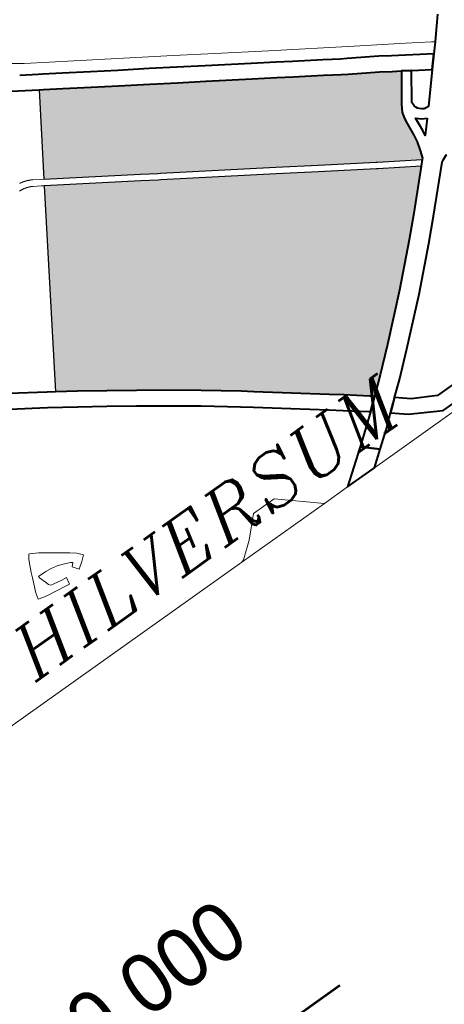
# Model space of a CAD drawing. Header units: metres. Extents: x 148316 to 148653, y 486436 to 486744.
# Tile 96 of 110: x 148564 to 148568, y 486709 to 486718. Entities that reach past the tile are written whole.
import ezdxf
from ezdxf.enums import TextEntityAlignment as Align

# ---------------------------------------------------------------- set-up
doc = ezdxf.new("R2010")
doc.units = ezdxf.units.M
doc.header["$MEASUREMENT"] = 0
for name, color, linetype, lineweight in [('WVB-pen-brm-dik 018', 6, 'Continuous', 13), ('WVB-pen-dik 035', 1, 'Continuous', 40), ('WVB-pen-dik 050', 1, 'Continuous', 53), ('WVB-raster-60%', 253, 'Continuous', 30), ('WVB-tekst-dik 035', 1, 'Continuous', 40)]:
    doc.layers.add(name, color=color, linetype=linetype, lineweight=lineweight)
doc.styles.add('1 200   cursief   0.18', font='ITALICS.shx', dxfattribs={"height": 0.36})
doc.styles.add('Style-WORKING', font='WORKING.shx')

# ---------------------------------------------------------------- blocks, each defined once
blk = doc.blocks.new('INZET')
at = {"layer": 'WVB-raster-60%', "extrusion": (0, 0, -1)}
for points in [[(0.019947, -0.137108), (0.019906, -0.137066), (0.019785, -0.136712), (0.019664, -0.136321), (0.019613, -0.13599), (0.019577, -0.135626), (0.019559, -0.135376), (0.019519, -0.135087), (0.019442, -0.134835), (0.019264, -0.134538), (0.018389, -0.133293), (0.018746, -0.133063), (0.019215, -0.132752), (0.020433, -0.132016), (0.020705, -0.131845), (0.021013, -0.131646), (0.02137, -0.131417), (0.022535, -0.130678), (0.023152, -0.130274), (0.024101, -0.129677), (0.025859, -0.128555), (0.026941, -0.127864), (0.027994, -0.12719), (0.029197, -0.126431), (0.030236, -0.125768), (0.031321, -0.125074), (0.032052, -0.124605), (0.032227, -0.124494), (0.034393, -0.127914), (0.030704, -0.130266), (0.030045, -0.130685), (0.029936, -0.130755), (0.025535, -0.133557), (0.023923, -0.134584), (0.021714, -0.135992), (0.021658, -0.136028)], [(0.027919, -0.144578), (0.027148, -0.143935), (0.026078, -0.143001), (0.024206, -0.141327), (0.022529, -0.139718), (0.021653, -0.138857), (0.020161, -0.137328), (0.021818, -0.136281), (0.021875, -0.136245), (0.024084, -0.134837), (0.025697, -0.13381), (0.030097, -0.131008), (0.030207, -0.130938), (0.030865, -0.130519), (0.034554, -0.128167), (0.039547, -0.136053), (0.038718, -0.136607), (0.037622, -0.137354), (0.036523, -0.138126), (0.035424, -0.138896), (0.034138, -0.139822), (0.032689, -0.140895), (0.032232, -0.14125), (0.030887, -0.142279), (0.029528, -0.143322), (0.029005, -0.143721), (0.028082, -0.144447)]]:
    blk.add_hatch(color=256, dxfattribs=at).paths.add_polyline_path(points)
at = {"layer": 'WVB-pen-brm-dik 018'}
for p, q in [((-0.032082, -0.12313), (-0.032798, -0.122624)), ((-0.032798, -0.122624), (-0.032082, -0.12313)), ((-0.031128, -0.123739), (-0.032082, -0.12313)), ((-0.032082, -0.12313), (-0.031128, -0.123739)), ((-0.032559, -0.123455), (-0.031853, -0.123903)), ((-0.026384, -0.126746), (-0.031128, -0.123739)), ((-0.031128, -0.123739), (-0.026384, -0.126746)), ((-0.032227, -0.124494), (-0.033026, -0.123988)), ((-0.031853, -0.123903), (-0.031676, -0.124015)), ((-0.031676, -0.124015), (-0.030944, -0.124484)), ((-0.034393, -0.127914), (-0.032227, -0.124494)), ((-0.030944, -0.124484), (-0.029859, -0.125178)), ((-0.029859, -0.125178), (-0.028822, -0.12584)), ((-0.028822, -0.12584), (-0.027618, -0.126599)), ((-0.027618, -0.126599), (-0.026564, -0.127275)), ((-0.024801, -0.127757), (-0.026384, -0.126746)), ((-0.026384, -0.126746), (-0.024801, -0.127757)), ((-0.026564, -0.127275), (-0.025483, -0.127965)), ((-0.035594, -0.127714), (-0.035589, -0.127714)), ((-0.035589, -0.127714), (-0.035594, -0.127714)), ((-0.035589, -0.127714), (-0.035584, -0.127714)), ((-0.035584, -0.127714), (-0.035589, -0.127714)), ((-0.035584, -0.127714), (-0.03558, -0.127714)), ((-0.03558, -0.127714), (-0.035584, -0.127714)), ((-0.03558, -0.127714), (-0.035576, -0.127715)), ((-0.035576, -0.127715), (-0.03558, -0.127714)), ((-0.035576, -0.127715), (-0.03557, -0.127715)), ((-0.03557, -0.127715), (-0.035576, -0.127715)), ((-0.03557, -0.127715), (-0.035564, -0.127715)), ((-0.035564, -0.127715), (-0.03557, -0.127715)), ((-0.035564, -0.127715), (-0.035561, -0.127716)), ((-0.035561, -0.127716), (-0.035564, -0.127715)), ((-0.035561, -0.127716), (-0.035555, -0.127716)), ((-0.035555, -0.127716), (-0.035561, -0.127716)), ((-0.035555, -0.127716), (-0.03555, -0.127716)), ((-0.03555, -0.127716), (-0.035555, -0.127716)), ((-0.03555, -0.127716), (-0.035546, -0.127717)), ((-0.035546, -0.127717), (-0.03555, -0.127716)), ((-0.035546, -0.127717), (-0.035541, -0.127717)), ((-0.035541, -0.127717), (-0.035546, -0.127717)), ((-0.035541, -0.127717), (-0.035536, -0.127718)), ((-0.035536, -0.127718), (-0.035541, -0.127717)), ((-0.035536, -0.127718), (-0.035532, -0.127718)), ((-0.035532, -0.127718), (-0.035536, -0.127718)), ((-0.035532, -0.127718), (-0.035527, -0.127718)), ((-0.035527, -0.127718), (-0.035532, -0.127718)), ((-0.035527, -0.127718), (-0.035522, -0.127719)), ((-0.035522, -0.127719), (-0.035527, -0.127718)), ((-0.035522, -0.127719), (-0.035517, -0.127719)), ((-0.035517, -0.127719), (-0.035522, -0.127719)), ((-0.035517, -0.127719), (-0.035512, -0.12772)), ((-0.035512, -0.12772), (-0.035517, -0.127719)), ((-0.035512, -0.12772), (-0.035507, -0.127721)), ((-0.035507, -0.127721), (-0.035512, -0.12772)), ((-0.035507, -0.127721), (-0.035503, -0.127721)), ((-0.035503, -0.127721), (-0.035507, -0.127721)), ((-0.035503, -0.127721), (-0.035497, -0.127722)), ((-0.035497, -0.127722), (-0.035503, -0.127721)), ((-0.035497, -0.127722), (-0.035493, -0.127722)), ((-0.035493, -0.127722), (-0.035497, -0.127722)), ((-0.035493, -0.127722), (-0.035488, -0.127723)), ((-0.035488, -0.127723), (-0.035493, -0.127722)), ((-0.035488, -0.127723), (-0.035484, -0.127723)), ((-0.035484, -0.127723), (-0.035488, -0.127723)), ((-0.035484, -0.127723), (-0.035478, -0.127724)), ((-0.035478, -0.127724), (-0.035484, -0.127723)), ((-0.035478, -0.127724), (-0.035474, -0.127725)), ((-0.035474, -0.127725), (-0.035478, -0.127724)), ((-0.035474, -0.127725), (-0.035469, -0.127725)), ((-0.035469, -0.127725), (-0.035474, -0.127725)), ((-0.035469, -0.127725), (-0.035464, -0.127726)), ((-0.035464, -0.127726), (-0.035469, -0.127725)), ((-0.035464, -0.127726), (-0.03546, -0.127727)), ((-0.03546, -0.127727), (-0.035464, -0.127726)), ((-0.03546, -0.127727), (-0.035455, -0.127727)), ((-0.035455, -0.127727), (-0.03546, -0.127727)), ((-0.035455, -0.127727), (-0.035451, -0.127728)), ((-0.035451, -0.127728), (-0.035455, -0.127727)), ((-0.035451, -0.127728), (-0.035446, -0.127729)), ((-0.035446, -0.127729), (-0.035451, -0.127728)), ((-0.035446, -0.127729), (-0.035441, -0.12773)), ((-0.035441, -0.12773), (-0.035446, -0.127729)), ((-0.035441, -0.12773), (-0.035436, -0.127731)), ((-0.035436, -0.127731), (-0.035441, -0.12773)), ((-0.035436, -0.127731), (-0.03543, -0.127731)), ((-0.03543, -0.127731), (-0.035436, -0.127731)), ((-0.03543, -0.127731), (-0.035426, -0.127732)), ((-0.035426, -0.127732), (-0.03543, -0.127731)), ((-0.035426, -0.127732), (-0.035421, -0.127733)), ((-0.035421, -0.127733), (-0.035426, -0.127732)), ((-0.035421, -0.127733), (-0.035416, -0.127734)), ((-0.035416, -0.127734), (-0.035421, -0.127733)), ((-0.035416, -0.127734), (-0.035411, -0.127735)), ((-0.035411, -0.127735), (-0.035416, -0.127734)), ((-0.035411, -0.127735), (-0.035408, -0.127735)), ((-0.035408, -0.127735), (-0.035411, -0.127735)), ((-0.035408, -0.127735), (-0.035402, -0.127737)), ((-0.035402, -0.127737), (-0.035408, -0.127735)), ((-0.035402, -0.127737), (-0.035398, -0.127737)), ((-0.035398, -0.127737), (-0.035402, -0.127737)), ((-0.035398, -0.127737), (-0.035393, -0.127738)), ((-0.035393, -0.127738), (-0.035398, -0.127737)), ((-0.035393, -0.127738), (-0.035388, -0.127739)), ((-0.035388, -0.127739), (-0.035393, -0.127738)), ((-0.035387, -0.127434), (-0.035392, -0.127434)), ((-0.035392, -0.127434), (-0.035387, -0.127434)), ((-0.035388, -0.127739), (-0.035378, -0.127741)), ((-0.035378, -0.127741), (-0.035388, -0.127739)), ((-0.03538, -0.127436), (-0.035387, -0.127434)), ((-0.035387, -0.127434), (-0.03538, -0.127436)), ((-0.035375, -0.127437), (-0.03538, -0.127436)), ((-0.03538, -0.127436), (-0.035375, -0.127437)), ((-0.035378, -0.127741), (-0.035374, -0.127742)), ((-0.035374, -0.127742), (-0.035378, -0.127741)), ((-0.035368, -0.127438), (-0.035375, -0.127437)), ((-0.035375, -0.127437), (-0.035368, -0.127438)), ((-0.035374, -0.127742), (-0.03537, -0.127743)), ((-0.03537, -0.127743), (-0.035374, -0.127742)), ((-0.03537, -0.127743), (-0.035325, -0.127754)), ((-0.035325, -0.127754), (-0.03537, -0.127743)), ((-0.035363, -0.127439), (-0.035368, -0.127438)), ((-0.035368, -0.127438), (-0.035363, -0.127439)), ((-0.035357, -0.12744), (-0.035363, -0.127439)), ((-0.035363, -0.127439), (-0.035357, -0.12744)), ((-0.035351, -0.127441), (-0.035357, -0.12744)), ((-0.035357, -0.12744), (-0.035351, -0.127441)), ((-0.035345, -0.127442), (-0.035351, -0.127441)), ((-0.035351, -0.127441), (-0.035345, -0.127442)), ((-0.03534, -0.127443), (-0.035345, -0.127442)), ((-0.035345, -0.127442), (-0.03534, -0.127443)), ((-0.035334, -0.127444), (-0.03534, -0.127443)), ((-0.03534, -0.127443), (-0.035334, -0.127444)), ((-0.035328, -0.127445), (-0.035334, -0.127444)), ((-0.035334, -0.127444), (-0.035328, -0.127445)), ((-0.035317, -0.127448), (-0.035328, -0.127445)), ((-0.035328, -0.127445), (-0.035317, -0.127448)), ((-0.035325, -0.127754), (-0.035306, -0.127759)), ((-0.035306, -0.127759), (-0.035325, -0.127754)), ((-0.035311, -0.127449), (-0.035317, -0.127448)), ((-0.035317, -0.127448), (-0.035311, -0.127449)), ((-0.035303, -0.127451), (-0.035311, -0.127449)), ((-0.035311, -0.127449), (-0.035303, -0.127451)), ((-0.035306, -0.127759), (-0.035301, -0.12776)), ((-0.035301, -0.12776), (-0.035306, -0.127759)), ((-0.03525, -0.127463), (-0.035303, -0.127451)), ((-0.035303, -0.127451), (-0.03525, -0.127463)), ((-0.035301, -0.12776), (-0.035297, -0.127761)), ((-0.035297, -0.127761), (-0.035301, -0.12776)), ((-0.035297, -0.127761), (-0.035293, -0.127762)), ((-0.035293, -0.127762), (-0.035297, -0.127761)), ((-0.035293, -0.127762), (-0.035288, -0.127764)), ((-0.035288, -0.127764), (-0.035293, -0.127762)), ((-0.035288, -0.127764), (-0.035283, -0.127765)), ((-0.035283, -0.127765), (-0.035288, -0.127764)), ((-0.035283, -0.127765), (-0.035278, -0.127767)), ((-0.035278, -0.127767), (-0.035283, -0.127765)), ((-0.035278, -0.127767), (-0.035274, -0.127768)), ((-0.035274, -0.127768), (-0.035278, -0.127767)), ((-0.035274, -0.127768), (-0.035269, -0.12777)), ((-0.035269, -0.12777), (-0.035274, -0.127768)), ((-0.035269, -0.12777), (-0.035264, -0.127771)), ((-0.035264, -0.127771), (-0.035269, -0.12777)), ((-0.035264, -0.127771), (-0.035259, -0.127773)), ((-0.035259, -0.127773), (-0.035264, -0.127771)), ((-0.035259, -0.127773), (-0.035255, -0.127774)), ((-0.035255, -0.127774), (-0.035259, -0.127773)), ((-0.035255, -0.127774), (-0.03525, -0.127775)), ((-0.03525, -0.127775), (-0.035255, -0.127774)), ((-0.035233, -0.127468), (-0.03525, -0.127463)), ((-0.03525, -0.127463), (-0.035233, -0.127468)), ((-0.03525, -0.127775), (-0.035244, -0.127777)), ((-0.035244, -0.127777), (-0.03525, -0.127775)), ((-0.035244, -0.127777), (-0.03524, -0.127779)), ((-0.03524, -0.127779), (-0.035244, -0.127777)), ((-0.03524, -0.127779), (-0.035235, -0.12778)), ((-0.035235, -0.12778), (-0.03524, -0.127779)), ((-0.035235, -0.12778), (-0.035229, -0.127782)), ((-0.035229, -0.127782), (-0.035235, -0.12778)), ((-0.035228, -0.127469), (-0.035233, -0.127468)), ((-0.035233, -0.127468), (-0.035228, -0.127469)), ((-0.035229, -0.127782), (-0.035226, -0.127783)), ((-0.035226, -0.127783), (-0.035229, -0.127782)), ((-0.035222, -0.127471), (-0.035228, -0.127469)), ((-0.035228, -0.127469), (-0.035222, -0.127471)), ((-0.035226, -0.127783), (-0.035221, -0.127785)), ((-0.035221, -0.127785), (-0.035226, -0.127783)), ((-0.035217, -0.127472), (-0.035222, -0.127471)), ((-0.035222, -0.127471), (-0.035217, -0.127472)), ((-0.035211, -0.127474), (-0.035217, -0.127472)), ((-0.035217, -0.127472), (-0.035211, -0.127474)), ((-0.035205, -0.127476), (-0.035211, -0.127474)), ((-0.035211, -0.127474), (-0.035205, -0.127476)), ((-0.0352, -0.127477), (-0.035205, -0.127476)), ((-0.035205, -0.127476), (-0.0352, -0.127477)), ((-0.035193, -0.127479), (-0.0352, -0.127477)), ((-0.0352, -0.127477), (-0.035193, -0.127479)), ((-0.035188, -0.127481), (-0.035193, -0.127479)), ((-0.035193, -0.127479), (-0.035188, -0.127481)), ((-0.035181, -0.127483), (-0.035188, -0.127481)), ((-0.035188, -0.127481), (-0.035181, -0.127483)), ((-0.035176, -0.127484), (-0.035181, -0.127483)), ((-0.035181, -0.127483), (-0.035176, -0.127484)), ((-0.03517, -0.127486), (-0.035176, -0.127484)), ((-0.035176, -0.127484), (-0.03517, -0.127486)), ((-0.035164, -0.127488), (-0.03517, -0.127486)), ((-0.03517, -0.127486), (-0.035164, -0.127488)), ((-0.035159, -0.12749), (-0.035164, -0.127488)), ((-0.035164, -0.127488), (-0.035159, -0.12749)), ((-0.035153, -0.127492), (-0.035159, -0.12749)), ((-0.035159, -0.12749), (-0.035153, -0.127492)), ((-0.035146, -0.127494), (-0.035153, -0.127492)), ((-0.035153, -0.127492), (-0.035146, -0.127494)), ((-0.035141, -0.127496), (-0.035146, -0.127494)), ((-0.035146, -0.127494), (-0.035141, -0.127496)), ((-0.035134, -0.127498), (-0.035141, -0.127496)), ((-0.035141, -0.127496), (-0.035134, -0.127498)), ((-0.035128, -0.1275), (-0.035134, -0.127498)), ((-0.035134, -0.127498), (-0.035128, -0.1275)), ((-0.035122, -0.127502), (-0.035128, -0.1275)), ((-0.035128, -0.1275), (-0.035122, -0.127502)), ((-0.035117, -0.127503), (-0.035122, -0.127502)), ((-0.035122, -0.127502), (-0.035117, -0.127503)), ((-0.035112, -0.127505), (-0.035117, -0.127503)), ((-0.035117, -0.127503), (-0.035112, -0.127505)), ((-0.035106, -0.127507), (-0.035112, -0.127505)), ((-0.035112, -0.127505), (-0.035106, -0.127507)), ((-0.0351, -0.12751), (-0.035106, -0.127507)), ((-0.035106, -0.127507), (-0.0351, -0.12751)), ((-0.035095, -0.127512), (-0.0351, -0.12751)), ((-0.0351, -0.12751), (-0.035095, -0.127512)), ((-0.035088, -0.127514), (-0.035095, -0.127512)), ((-0.035095, -0.127512), (-0.035088, -0.127514)), ((-0.035082, -0.127516), (-0.035088, -0.127514)), ((-0.035088, -0.127514), (-0.035082, -0.127516)), ((-0.035077, -0.127518), (-0.035082, -0.127516)), ((-0.035082, -0.127516), (-0.035077, -0.127518)), ((-0.035071, -0.12752), (-0.035077, -0.127518)), ((-0.035077, -0.127518), (-0.035071, -0.12752)), ((-0.035065, -0.127523), (-0.035071, -0.12752)), ((-0.035071, -0.12752), (-0.035065, -0.127523)), ((-0.035059, -0.127525), (-0.035065, -0.127523)), ((-0.035065, -0.127523), (-0.035059, -0.127525)), ((-0.035054, -0.127527), (-0.035059, -0.127525)), ((-0.035059, -0.127525), (-0.035054, -0.127527)), ((-0.035048, -0.127529), (-0.035054, -0.127527)), ((-0.035054, -0.127527), (-0.035048, -0.127529)), ((-0.035041, -0.127532), (-0.035048, -0.127529)), ((-0.035048, -0.127529), (-0.035041, -0.127532)), ((-0.035036, -0.127534), (-0.035041, -0.127532)), ((-0.035041, -0.127532), (-0.035036, -0.127534)), ((-0.035031, -0.127536), (-0.035036, -0.127534)), ((-0.035036, -0.127534), (-0.035031, -0.127536)), ((-0.035023, -0.127539), (-0.035031, -0.127536)), ((-0.035031, -0.127536), (-0.035023, -0.127539)), ((-0.035016, -0.127542), (-0.035023, -0.127539)), ((-0.035023, -0.127539), (-0.035016, -0.127542)), ((-0.035008, -0.127546), (-0.035016, -0.127542)), ((-0.035016, -0.127542), (-0.035008, -0.127546)), ((-0.035001, -0.127549), (-0.035008, -0.127546)), ((-0.035008, -0.127546), (-0.035001, -0.127549)), ((-0.034995, -0.127552), (-0.035001, -0.127549)), ((-0.035001, -0.127549), (-0.034995, -0.127552)), ((-0.03499, -0.127554), (-0.034995, -0.127552)), ((-0.034995, -0.127552), (-0.03499, -0.127554)), ((-0.034983, -0.127557), (-0.03499, -0.127554)), ((-0.03499, -0.127554), (-0.034983, -0.127557)), ((-0.034978, -0.127559), (-0.034983, -0.127557)), ((-0.034983, -0.127557), (-0.034978, -0.127559)), ((-0.034972, -0.127562), (-0.034978, -0.127559)), ((-0.034978, -0.127559), (-0.034972, -0.127562)), ((-0.034966, -0.127565), (-0.034972, -0.127562)), ((-0.034972, -0.127562), (-0.034966, -0.127565)), ((-0.03496, -0.127568), (-0.034966, -0.127565)), ((-0.034966, -0.127565), (-0.03496, -0.127568)), ((-0.034954, -0.12757), (-0.03496, -0.127568)), ((-0.03496, -0.127568), (-0.034954, -0.12757)), ((-0.034948, -0.127573), (-0.034954, -0.12757)), ((-0.034954, -0.12757), (-0.034948, -0.127573)), ((-0.034943, -0.127576), (-0.034948, -0.127573)), ((-0.034948, -0.127573), (-0.034943, -0.127576)), ((-0.034937, -0.127579), (-0.034943, -0.127576)), ((-0.034943, -0.127576), (-0.034937, -0.127579)), ((-0.034931, -0.127581), (-0.034937, -0.127579)), ((-0.034937, -0.127579), (-0.034931, -0.127581)), ((-0.034923, -0.127586), (-0.034931, -0.127581)), ((-0.034931, -0.127581), (-0.034923, -0.127586)), ((-0.034919, -0.127588), (-0.034923, -0.127586)), ((-0.034923, -0.127586), (-0.034919, -0.127588)), ((-0.034912, -0.127591), (-0.034919, -0.127588)), ((-0.034919, -0.127588), (-0.034912, -0.127591)), ((-0.034907, -0.127594), (-0.034912, -0.127591)), ((-0.034912, -0.127591), (-0.034907, -0.127594)), ((-0.034901, -0.127597), (-0.034907, -0.127594)), ((-0.034907, -0.127594), (-0.034901, -0.127597)), ((-0.034896, -0.1276), (-0.034901, -0.127597)), ((-0.034901, -0.127597), (-0.034896, -0.1276)), ((-0.034889, -0.127603), (-0.034896, -0.1276)), ((-0.034896, -0.1276), (-0.034889, -0.127603)), ((-0.034884, -0.127606), (-0.034889, -0.127603)), ((-0.034889, -0.127603), (-0.034884, -0.127606)), ((-0.034876, -0.12761), (-0.034884, -0.127606)), ((-0.034884, -0.127606), (-0.034876, -0.12761)), ((-0.034871, -0.127613), (-0.034876, -0.12761)), ((-0.034876, -0.12761), (-0.034871, -0.127613)), ((-0.034866, -0.127616), (-0.034871, -0.127613)), ((-0.034871, -0.127613), (-0.034866, -0.127616)), ((-0.03486, -0.127619), (-0.034866, -0.127616)), ((-0.034866, -0.127616), (-0.03486, -0.127619)), ((-0.034854, -0.127622), (-0.03486, -0.127619)), ((-0.03486, -0.127619), (-0.034854, -0.127622)), ((-0.034848, -0.127626), (-0.034854, -0.127622)), ((-0.034854, -0.127622), (-0.034848, -0.127626)), ((-0.034841, -0.127629), (-0.034848, -0.127626)), ((-0.034848, -0.127626), (-0.034841, -0.127629)), ((-0.034837, -0.127632), (-0.034841, -0.127629)), ((-0.034841, -0.127629), (-0.034837, -0.127632)), ((-0.034831, -0.127635), (-0.034837, -0.127632)), ((-0.034837, -0.127632), (-0.034831, -0.127635)), ((-0.034825, -0.127639), (-0.034831, -0.127635)), ((-0.034831, -0.127635), (-0.034825, -0.127639)), ((-0.034816, -0.127644), (-0.034825, -0.127639)), ((-0.034825, -0.127639), (-0.034816, -0.127644)), ((-0.034511, -0.127838), (-0.034816, -0.127644)), ((-0.034816, -0.127644), (-0.034511, -0.127838)), ((-0.022755, -0.129064), (-0.024801, -0.127757)), ((-0.024801, -0.127757), (-0.022755, -0.129064)), ((-0.039547, -0.136053), (-0.034554, -0.128167)), ((-0.035221, -0.127785), (-0.035216, -0.127787)), ((-0.035216, -0.127787), (-0.035221, -0.127785)), ((-0.035216, -0.127787), (-0.035212, -0.127788)), ((-0.035212, -0.127788), (-0.035216, -0.127787)), ((-0.035212, -0.127788), (-0.035207, -0.12779)), ((-0.035207, -0.12779), (-0.035212, -0.127788)), ((-0.035207, -0.12779), (-0.035202, -0.127792)), ((-0.035202, -0.127792), (-0.035207, -0.12779)), ((-0.035202, -0.127792), (-0.035197, -0.127794)), ((-0.035197, -0.127794), (-0.035202, -0.127792)), ((-0.035197, -0.127794), (-0.035192, -0.127795)), ((-0.035192, -0.127795), (-0.035197, -0.127794)), ((-0.035192, -0.127795), (-0.035188, -0.127797)), ((-0.035188, -0.127797), (-0.035192, -0.127795)), ((-0.035188, -0.127797), (-0.035183, -0.127799)), ((-0.035183, -0.127799), (-0.035188, -0.127797)), ((-0.035183, -0.127799), (-0.035178, -0.127801)), ((-0.035178, -0.127801), (-0.035183, -0.127799)), ((-0.035178, -0.127801), (-0.035173, -0.127802)), ((-0.035173, -0.127802), (-0.035178, -0.127801)), ((-0.035173, -0.127802), (-0.035169, -0.127804)), ((-0.035169, -0.127804), (-0.035173, -0.127802)), ((-0.035169, -0.127804), (-0.035164, -0.127806)), ((-0.035164, -0.127806), (-0.035169, -0.127804)), ((-0.035164, -0.127806), (-0.035159, -0.127808)), ((-0.035159, -0.127808), (-0.035164, -0.127806)), ((-0.035159, -0.127808), (-0.035154, -0.12781)), ((-0.035154, -0.12781), (-0.035159, -0.127808)), ((-0.035154, -0.12781), (-0.03515, -0.127812)), ((-0.03515, -0.127812), (-0.035154, -0.12781)), ((-0.03515, -0.127812), (-0.035145, -0.127814)), ((-0.035145, -0.127814), (-0.03515, -0.127812)), ((-0.035145, -0.127814), (-0.035139, -0.127816)), ((-0.035139, -0.127816), (-0.035145, -0.127814)), ((-0.035139, -0.127816), (-0.035134, -0.127818)), ((-0.035134, -0.127818), (-0.035139, -0.127816)), ((-0.035134, -0.127818), (-0.035127, -0.127821)), ((-0.035127, -0.127821), (-0.035134, -0.127818)), ((-0.035127, -0.127821), (-0.035122, -0.127824)), ((-0.035122, -0.127824), (-0.035127, -0.127821)), ((-0.035122, -0.127824), (-0.035116, -0.127826)), ((-0.035116, -0.127826), (-0.035122, -0.127824)), ((-0.035116, -0.127826), (-0.035111, -0.127828)), ((-0.035111, -0.127828), (-0.035116, -0.127826)), ((-0.035111, -0.127828), (-0.035106, -0.127831)), ((-0.035106, -0.127831), (-0.035111, -0.127828)), ((-0.035106, -0.127831), (-0.035102, -0.127832)), ((-0.035102, -0.127832), (-0.035106, -0.127831)), ((-0.035102, -0.127832), (-0.035097, -0.127835)), ((-0.035097, -0.127835), (-0.035102, -0.127832)), ((-0.035097, -0.127835), (-0.035092, -0.127837)), ((-0.035092, -0.127837), (-0.035097, -0.127835)), ((-0.035092, -0.127837), (-0.035087, -0.127839)), ((-0.035087, -0.127839), (-0.035092, -0.127837)), ((-0.035087, -0.127839), (-0.035083, -0.127841)), ((-0.035083, -0.127841), (-0.035087, -0.127839)), ((-0.035083, -0.127841), (-0.035078, -0.127844)), ((-0.035078, -0.127844), (-0.035083, -0.127841)), ((-0.035078, -0.127844), (-0.035074, -0.127846)), ((-0.035074, -0.127846), (-0.035078, -0.127844)), ((-0.035074, -0.127846), (-0.035069, -0.127848)), ((-0.035069, -0.127848), (-0.035074, -0.127846)), ((-0.035069, -0.127848), (-0.035064, -0.12785)), ((-0.035064, -0.12785), (-0.035069, -0.127848)), ((-0.035064, -0.12785), (-0.035058, -0.127854)), ((-0.035058, -0.127854), (-0.035064, -0.12785)), ((-0.035058, -0.127854), (-0.035055, -0.127855)), ((-0.035055, -0.127855), (-0.035058, -0.127854)), ((-0.035055, -0.127855), (-0.035048, -0.127858)), ((-0.035048, -0.127858), (-0.035055, -0.127855)), ((-0.035048, -0.127858), (-0.035045, -0.12786)), ((-0.035045, -0.12786), (-0.035048, -0.127858)), ((-0.035045, -0.12786), (-0.03504, -0.127863)), ((-0.03504, -0.127863), (-0.035045, -0.12786)), ((-0.03504, -0.127863), (-0.035034, -0.127866)), ((-0.035034, -0.127866), (-0.03504, -0.127863)), ((-0.035034, -0.127866), (-0.03503, -0.127868)), ((-0.03503, -0.127868), (-0.035034, -0.127866)), ((-0.03503, -0.127868), (-0.035025, -0.12787)), ((-0.035025, -0.12787), (-0.03503, -0.127868)), ((-0.035025, -0.12787), (-0.035019, -0.127874)), ((-0.035019, -0.127874), (-0.035025, -0.12787)), ((-0.035019, -0.127874), (-0.035016, -0.127876)), ((-0.035016, -0.127876), (-0.035019, -0.127874)), ((-0.035016, -0.127876), (-0.035011, -0.127878)), ((-0.035011, -0.127878), (-0.035016, -0.127876)), ((-0.035011, -0.127878), (-0.035006, -0.127881)), ((-0.035006, -0.127881), (-0.035011, -0.127878)), ((-0.035006, -0.127881), (-0.035001, -0.127884)), ((-0.035001, -0.127884), (-0.035006, -0.127881)), ((-0.035001, -0.127884), (-0.034996, -0.127886)), ((-0.034996, -0.127886), (-0.035001, -0.127884)), ((-0.034996, -0.127886), (-0.034991, -0.127889)), ((-0.034991, -0.127889), (-0.034996, -0.127886)), ((-0.034991, -0.127889), (-0.034987, -0.127892)), ((-0.034987, -0.127892), (-0.034991, -0.127889)), ((-0.034987, -0.127892), (-0.034982, -0.127895)), ((-0.034982, -0.127895), (-0.034987, -0.127892)), ((-0.034982, -0.127895), (-0.034978, -0.127897)), ((-0.034978, -0.127897), (-0.034982, -0.127895)), ((-0.034978, -0.127897), (-0.034971, -0.127901)), ((-0.034971, -0.127901), (-0.034978, -0.127897)), ((-0.034971, -0.127901), (-0.034673, -0.128091)), ((-0.034673, -0.128091), (-0.034971, -0.127901)), ((-0.034673, -0.128091), (-0.034554, -0.128167)), ((-0.034554, -0.128167), (-0.034673, -0.128091)), ((-0.034554, -0.128167), (-0.030865, -0.130519)), ((-0.034393, -0.127914), (-0.034511, -0.127838)), ((-0.034511, -0.127838), (-0.034393, -0.127914)), ((-0.030704, -0.130266), (-0.034393, -0.127914)), ((-0.025483, -0.127965), (-0.023726, -0.129085)), ((-0.023726, -0.129085), (-0.022774, -0.129685)), ((-0.019482, -0.131139), (-0.022755, -0.129064)), ((-0.022755, -0.129064), (-0.019482, -0.131139)), ((-0.022774, -0.129685), (-0.022155, -0.13009)), ((-0.030045, -0.130685), (-0.030704, -0.130266)), ((-0.022155, -0.13009), (-0.020994, -0.130827)), ((-0.030865, -0.130519), (-0.030207, -0.130938)), ((-0.029936, -0.130755), (-0.030045, -0.130685)), ((-0.025535, -0.133557), (-0.029936, -0.130755)), ((-0.020994, -0.130827), (-0.020635, -0.131057)), ((-0.030207, -0.130938), (-0.030097, -0.131008)), ((-0.030097, -0.131008), (-0.025697, -0.13381)), ((-0.020635, -0.131057), (-0.020329, -0.131255)), ((-0.020329, -0.131255), (-0.020065, -0.13142)), ((-0.017515, -0.132381), (-0.019482, -0.131139)), ((-0.019482, -0.131139), (-0.017515, -0.132381)), ((-0.020065, -0.13142), (-0.01884, -0.132161)), ((-0.01884, -0.132161), (-0.018364, -0.132477)), ((-0.015807, -0.132426), (-0.015574, -0.132148)), ((-0.018364, -0.132477), (-0.016747, -0.133515)), ((-0.016523, -0.133012), (-0.017515, -0.132381)), ((-0.017515, -0.132381), (-0.016523, -0.133012)), ((-0.016382, -0.133102), (-0.016019, -0.132677)), ((-0.016019, -0.132677), (-0.015807, -0.132426)), ((-0.016747, -0.133515), (-0.016382, -0.133102)), ((-0.016382, -0.133102), (-0.016523, -0.133012)), ((-0.016523, -0.133012), (-0.016382, -0.133102)), ((-0.023923, -0.134584), (-0.025535, -0.133557)), ((-0.018007, -0.133539), (-0.018828, -0.134734)), ((-0.017217, -0.134047), (-0.018007, -0.133539)), ((-0.025697, -0.13381), (-0.024084, -0.134837)), ((-0.018327, -0.135314), (-0.017218, -0.13405)), ((-0.017218, -0.13405), (-0.017217, -0.134047)), ((-0.041305, -0.134893), (-0.039858, -0.135846)), ((-0.024084, -0.134837), (-0.021875, -0.136245)), ((-0.021714, -0.135992), (-0.023923, -0.134584)), ((-0.018828, -0.134734), (-0.018828, -0.134914)), ((-0.018828, -0.134914), (-0.01881, -0.135005)), ((-0.01881, -0.135005), (-0.018777, -0.135082)), ((-0.018777, -0.135082), (-0.018725, -0.135145)), ((-0.018725, -0.135145), (-0.01863, -0.135233)), ((-0.01863, -0.135233), (-0.018544, -0.135279)), ((-0.018544, -0.135279), (-0.018443, -0.135304)), ((-0.018443, -0.135304), (-0.018327, -0.135314)), ((-0.040244, -0.136429), (-0.041687, -0.135479)), ((-0.019205, -0.136297), (-0.018682, -0.135716)), ((-0.019129, -0.135664), (-0.019166, -0.136046)), ((-0.019109, -0.135402), (-0.019129, -0.135664)), ((-0.018894, -0.135602), (-0.019109, -0.135402)), ((-0.018682, -0.135716), (-0.018894, -0.135602)), ((-0.039858, -0.135846), (-0.039547, -0.136053)), ((-0.021658, -0.136028), (-0.021714, -0.135992)), ((-0.019947, -0.137108), (-0.021658, -0.136028)), ((-0.019166, -0.136046), (-0.019205, -0.136297)), ((-0.039109, -0.137187), (-0.040244, -0.136429)), ((-0.021875, -0.136245), (-0.021818, -0.136281)), ((-0.021818, -0.136281), (-0.020161, -0.137328)), ((-0.020161, -0.137328), (-0.019947, -0.137108)), ((-0.03802, -0.13793), (-0.039109, -0.137187)), ((-0.018924, -0.137554), (-0.019159, -0.137658)), ((-0.036925, -0.138699), (-0.03802, -0.13793)), ((-0.019286, -0.137719), (-0.021015, -0.139492)), ((-0.019159, -0.137658), (-0.019286, -0.137719)), ((-0.035829, -0.139466), (-0.036925, -0.138699)), ((-0.034551, -0.140388), (-0.035829, -0.139466)), ((-0.021015, -0.139492), (-0.021902, -0.140364)), ((-0.033112, -0.141452), (-0.034551, -0.140388)), ((-0.021902, -0.140364), (-0.023594, -0.141988)), ((-0.045033, -0.141762), (-0.044922, -0.141532)), ((-0.044922, -0.141532), (-0.045033, -0.141762)), ((-0.044922, -0.141532), (-0.044781, -0.141329)), ((-0.044781, -0.141329), (-0.044922, -0.141532)), ((-0.044781, -0.141329), (-0.044736, -0.141337)), ((-0.044736, -0.141337), (-0.044781, -0.141329)), ((-0.044736, -0.141337), (-0.044383, -0.141542)), ((-0.044383, -0.141542), (-0.044736, -0.141337)), ((-0.044383, -0.141542), (-0.043724, -0.142002)), ((-0.043724, -0.142002), (-0.044383, -0.141542)), ((-0.032659, -0.141804), (-0.033112, -0.141452)), ((-0.045172, -0.142067), (-0.045033, -0.141762)), ((-0.045033, -0.141762), (-0.045172, -0.142067)), ((-0.043724, -0.142002), (-0.043233, -0.142357)), ((-0.043233, -0.142357), (-0.043724, -0.142002)), ((-0.031313, -0.142834), (-0.032659, -0.141804)), ((-0.023594, -0.141988), (-0.025482, -0.143675)), ((-0.045432, -0.142683), (-0.045265, -0.142298)), ((-0.045265, -0.142298), (-0.045432, -0.142683)), ((-0.045265, -0.142298), (-0.045172, -0.142067)), ((-0.045172, -0.142067), (-0.045265, -0.142298)), ((-0.044611, -0.142414), (-0.045004, -0.142406)), ((-0.045004, -0.142406), (-0.045004, -0.14249)), ((-0.045004, -0.14249), (-0.045004, -0.142406)), ((-0.045004, -0.142406), (-0.044611, -0.142414)), ((-0.044324, -0.142446), (-0.044611, -0.142414)), ((-0.044611, -0.142414), (-0.044324, -0.142446)), ((-0.044037, -0.14251), (-0.044324, -0.142446)), ((-0.044324, -0.142446), (-0.044037, -0.14251)), ((-0.043233, -0.142357), (-0.042985, -0.142561)), ((-0.042985, -0.142561), (-0.043233, -0.142357)), ((-0.045582, -0.143104), (-0.045522, -0.142899)), ((-0.045522, -0.142899), (-0.045582, -0.143104)), ((-0.045522, -0.142899), (-0.045432, -0.142683)), ((-0.045432, -0.142683), (-0.045522, -0.142899)), ((-0.045004, -0.14249), (-0.044899, -0.142803)), ((-0.044899, -0.142803), (-0.045004, -0.14249)), ((-0.044899, -0.142803), (-0.044847, -0.142977)), ((-0.044847, -0.142977), (-0.044899, -0.142803)), ((-0.043777, -0.142598), (-0.044037, -0.14251)), ((-0.044037, -0.14251), (-0.043777, -0.142598)), ((-0.043463, -0.142732), (-0.043777, -0.142598)), ((-0.043777, -0.142598), (-0.043463, -0.142732)), ((-0.043513, -0.142935), (-0.043377, -0.142791)), ((-0.043377, -0.142791), (-0.043513, -0.142935)), ((-0.043377, -0.142791), (-0.043463, -0.142732)), ((-0.043463, -0.142732), (-0.043377, -0.142791)), ((-0.042784, -0.142783), (-0.043024, -0.142993)), ((-0.043024, -0.142993), (-0.042784, -0.142783)), ((-0.042985, -0.142561), (-0.042784, -0.142783)), ((-0.042784, -0.142783), (-0.042985, -0.142561)), ((-0.029953, -0.143878), (-0.031313, -0.142834)), ((-0.045607, -0.143234), (-0.045582, -0.143104)), ((-0.045582, -0.143104), (-0.045607, -0.143234)), ((-0.045399, -0.143302), (-0.045607, -0.143234)), ((-0.045607, -0.143234), (-0.045399, -0.143302)), ((-0.045167, -0.143346), (-0.045399, -0.143302)), ((-0.045399, -0.143302), (-0.045167, -0.143346)), ((-0.044233, -0.143485), (-0.045167, -0.143346)), ((-0.045167, -0.143346), (-0.044233, -0.143485)), ((-0.044847, -0.142977), (-0.044785, -0.143048)), ((-0.044785, -0.143048), (-0.044847, -0.142977)), ((-0.044785, -0.143048), (-0.044706, -0.143076)), ((-0.044706, -0.143076), (-0.044785, -0.143048)), ((-0.044706, -0.143076), (-0.044634, -0.143088)), ((-0.044634, -0.143088), (-0.044706, -0.143076)), ((-0.044634, -0.143088), (-0.044279, -0.143142)), ((-0.044279, -0.143142), (-0.044634, -0.143088)), ((-0.044279, -0.143142), (-0.044012, -0.143182)), ((-0.044012, -0.143182), (-0.044279, -0.143142)), ((-0.044012, -0.143182), (-0.044066, -0.143507)), ((-0.044066, -0.143507), (-0.044012, -0.143182)), ((-0.043317, -0.143198), (-0.043513, -0.142935)), ((-0.043513, -0.142935), (-0.043317, -0.143198)), ((-0.043024, -0.142993), (-0.043317, -0.143198)), ((-0.043317, -0.143198), (-0.043024, -0.142993)), ((-0.044066, -0.143507), (-0.044233, -0.143485)), ((-0.044233, -0.143485), (-0.044066, -0.143507)), ((-0.025482, -0.143675), (-0.026564, -0.144619)), ((-0.029433, -0.144275), (-0.029953, -0.143878)), ((-0.028518, -0.144996), (-0.029433, -0.144275)), ((-0.026564, -0.144619), (-0.027205, -0.145155)), ((-0.028928, -0.145418), (-0.028468, -0.145035)), ((-0.028468, -0.145035), (-0.028518, -0.144996)), ((-0.029764, -0.146067), (-0.028928, -0.145418)), ((-0.027205, -0.145155), (-0.02663, -0.145631)), ((-0.036302, -0.146589), (-0.035441, -0.145727)), ((-0.035441, -0.145727), (-0.036302, -0.146589)), ((-0.035441, -0.145727), (-0.034292, -0.145727)), ((-0.034292, -0.145727), (-0.035441, -0.145727)), ((-0.034292, -0.145727), (-0.032564, -0.147208)), ((-0.032564, -0.147208), (-0.034292, -0.145727)), ((-0.027752, -0.14561), (-0.028364, -0.146119)), ((-0.027139, -0.146118), (-0.027752, -0.14561)), ((-0.02663, -0.145631), (-0.025577, -0.146202)), ((-0.031281, -0.147208), (-0.029764, -0.146067)), ((-0.028364, -0.146119), (-0.029088, -0.146681)), ((-0.025759, -0.146902), (-0.027139, -0.146118)), ((-0.025577, -0.146202), (-0.02422, -0.146202)), ((-0.03702, -0.147163), (-0.036302, -0.146589)), ((-0.036302, -0.146589), (-0.03702, -0.147163)), ((-0.029088, -0.146681), (-0.029788, -0.147208)), ((-0.024211, -0.146902), (-0.025759, -0.146902)), ((-0.050087, -0.147208), (-0.03714, -0.147208)), ((-0.03714, -0.147208), (-0.03702, -0.147163)), ((-0.03702, -0.147163), (-0.03714, -0.147208)), ((-0.03714, -0.147208), (-0.032564, -0.147208)), ((-0.032564, -0.147208), (-0.031281, -0.147208)), ((-0.029788, -0.147208), (-0.028507, -0.147208)), ((-0.028507, -0.147208), (-0.018473, -0.147208))]:
    blk.add_line(p, q, dxfattribs=at)
at = {"layer": 'WVB-pen-dik 035', "flags": 128}
for points in [[(-0.015574, -0.132148), (-0.015807, -0.132426), (-0.016019, -0.132677), (-0.016382, -0.133102), (-0.016747, -0.133515), (-0.017217, -0.134047), (-0.017218, -0.13405), (-0.018327, -0.135314), (-0.018443, -0.135304), (-0.018544, -0.135279), (-0.01863, -0.135233), (-0.018725, -0.135145), (-0.018777, -0.135082), (-0.01881, -0.135005), (-0.018828, -0.134914), (-0.018828, -0.134734), (-0.018007, -0.133539), (-0.018389, -0.133293), (-0.019264, -0.134538), (-0.019442, -0.134835), (-0.019519, -0.135087), (-0.019559, -0.135376), (-0.019577, -0.135626), (-0.019613, -0.13599), (-0.019664, -0.136321), (-0.019785, -0.136712), (-0.019906, -0.137066), (-0.019947, -0.137108), (-0.020161, -0.137328), (-0.021653, -0.138857), (-0.022529, -0.139718), (-0.024206, -0.141327), (-0.026078, -0.143001), (-0.027148, -0.143935), (-0.027919, -0.144578), (-0.027967, -0.144618), (-0.028468, -0.145035), (-0.028928, -0.145418), (-0.029764, -0.146067), (-0.029088, -0.146681), (-0.028364, -0.146119), (-0.027752, -0.14561), (-0.027391, -0.14531), (-0.027205, -0.145155), (-0.026564, -0.144619), (-0.025482, -0.143675), (-0.023594, -0.141988), (-0.021902, -0.140364), (-0.021015, -0.139492), (-0.019286, -0.137719), (-0.019159, -0.137658), (-0.018924, -0.137554)], [(-0.042648, -0.118332), (-0.042021, -0.118675), (-0.041803, -0.118797), (-0.041614, -0.118892), (-0.041379, -0.119008), (-0.041124, -0.119132), (-0.040902, -0.119236), (-0.040449, -0.11948), (-0.040244, -0.119596), (-0.039576, -0.119977), (-0.03907, -0.12027), (-0.038191, -0.120787), (-0.037512, -0.121187), (-0.036506, -0.121802), (-0.035234, -0.12259), (-0.034225, -0.12323), (-0.033026, -0.123988), (-0.032227, -0.124494)], [(-0.031853, -0.123903), (-0.032559, -0.123455)], [(-0.016747, -0.133515), (-0.018364, -0.132477), (-0.01884, -0.132161), (-0.020065, -0.13142), (-0.020329, -0.131255), (-0.020635, -0.131057), (-0.020994, -0.130827), (-0.022155, -0.13009), (-0.022774, -0.129685), (-0.023726, -0.129085), (-0.025483, -0.127965), (-0.026564, -0.127275), (-0.027618, -0.126599), (-0.028822, -0.12584), (-0.029859, -0.125178), (-0.030944, -0.124484), (-0.031676, -0.124015), (-0.031853, -0.123903)], [(-0.032227, -0.124494), (-0.032052, -0.124605), (-0.031321, -0.125074), (-0.030236, -0.125768), (-0.029197, -0.126431), (-0.027994, -0.12719), (-0.026941, -0.127864), (-0.025859, -0.128555), (-0.024101, -0.129677), (-0.023152, -0.130274), (-0.022535, -0.130678), (-0.02137, -0.131417), (-0.021013, -0.131646), (-0.020705, -0.131845), (-0.020433, -0.132016), (-0.019215, -0.132752), (-0.018746, -0.133063), (-0.018389, -0.133293)], [(-0.039547, -0.136053), (-0.039858, -0.135846), (-0.041305, -0.134893), (-0.04233, -0.134232), (-0.043577, -0.133458), (-0.044986, -0.132585), (-0.046142, -0.131884)], [(-0.046502, -0.132485), (-0.045352, -0.133182), (-0.043946, -0.134053), (-0.042705, -0.134824), (-0.041687, -0.135479), (-0.040244, -0.136429), (-0.039109, -0.137187), (-0.03802, -0.13793), (-0.036925, -0.138699), (-0.035829, -0.139466), (-0.034551, -0.140388), (-0.033112, -0.141452), (-0.032659, -0.141804), (-0.031313, -0.142834), (-0.029953, -0.143878), (-0.029433, -0.144275), (-0.028518, -0.144996), (-0.028468, -0.145035)], [(-0.018389, -0.133293), (-0.018007, -0.133539)], [(-0.018007, -0.133539), (-0.017217, -0.134047)], [(-0.017217, -0.134047), (-0.016747, -0.133515)], [(-0.027919, -0.144578), (-0.028082, -0.144447), (-0.029005, -0.143721), (-0.029528, -0.143322), (-0.030887, -0.142279), (-0.032232, -0.14125), (-0.032689, -0.140895), (-0.034138, -0.139822), (-0.035424, -0.138896), (-0.036523, -0.138126), (-0.037622, -0.137354), (-0.038718, -0.136607), (-0.039547, -0.136053)], [(-0.008671, -0.14338), (-0.013194, -0.145171), (-0.015569, -0.145804), (-0.018427, -0.146122), (-0.021074, -0.146122), (-0.02422, -0.146202), (-0.025577, -0.146202), (-0.02663, -0.145631)], [(-0.028468, -0.145035), (-0.027967, -0.144618), (-0.027919, -0.144578)], [(-0.027205, -0.145155), (-0.027391, -0.14531), (-0.027752, -0.14561)], [(-0.02663, -0.145631), (-0.027205, -0.145155)], [(-0.027752, -0.14561), (-0.027139, -0.146118)], [(-0.029764, -0.146067), (-0.031281, -0.147208)], [(-0.029088, -0.146681), (-0.029764, -0.146067)], [(-0.027139, -0.146118), (-0.025759, -0.146902), (-0.024211, -0.146902), (-0.021065, -0.146822), (-0.018502, -0.146822)], [(-0.029788, -0.147208), (-0.029088, -0.146681)], [(-0.031281, -0.147208), (-0.029788, -0.147208)]]:
    blk.add_lwpolyline(points, dxfattribs=at)
blk.add_lwpolyline([(-0.018682, -0.135716), (-0.019205, -0.136297), (-0.019166, -0.136046), (-0.019129, -0.135664), (-0.019109, -0.135402), (-0.018894, -0.135602)], close=True, dxfattribs=at)
at = {"layer": 'WVB-pen-dik 050', "ltscale": 10}
blk.add_line((-0.166142, -0.165367), (-0.044627, -0.165367), dxfattribs=at)
at = {"layer": 'WVB-raster-60%', "flags": 128}
for points in [[(-0.018389, -0.133293), (-0.018746, -0.133063), (-0.019215, -0.132752), (-0.020433, -0.132016), (-0.020705, -0.131845), (-0.021013, -0.131646), (-0.02137, -0.131417), (-0.022535, -0.130678), (-0.023152, -0.130274), (-0.024101, -0.129677), (-0.025859, -0.128555), (-0.026941, -0.127864), (-0.027994, -0.12719), (-0.029197, -0.126431), (-0.030236, -0.125768), (-0.031321, -0.125074), (-0.032052, -0.124605), (-0.032227, -0.124494), (-0.034393, -0.127914), (-0.030704, -0.130266), (-0.030045, -0.130685), (-0.029936, -0.130755), (-0.025535, -0.133557), (-0.023923, -0.134584), (-0.021714, -0.135992), (-0.021658, -0.136028), (-0.019947, -0.137108), (-0.019906, -0.137066), (-0.019785, -0.136712), (-0.019664, -0.136321), (-0.019613, -0.13599), (-0.019577, -0.135626), (-0.019559, -0.135376), (-0.019519, -0.135087), (-0.019442, -0.134835), (-0.019264, -0.134538)], [(-0.025697, -0.13381), (-0.030097, -0.131008), (-0.030207, -0.130938), (-0.030865, -0.130519), (-0.034554, -0.128167), (-0.039547, -0.136053), (-0.038718, -0.136607), (-0.037622, -0.137354), (-0.036523, -0.138126), (-0.035424, -0.138896), (-0.034138, -0.139822), (-0.032689, -0.140895), (-0.032232, -0.14125), (-0.030887, -0.142279), (-0.029528, -0.143322), (-0.029005, -0.143721), (-0.028082, -0.144447), (-0.027919, -0.144578), (-0.027148, -0.143935), (-0.026078, -0.143001), (-0.024206, -0.141327), (-0.022529, -0.139718), (-0.021653, -0.138857), (-0.020161, -0.137328), (-0.021818, -0.136281), (-0.021875, -0.136245), (-0.024084, -0.134837)]]:
    blk.add_lwpolyline(points, close=True, dxfattribs=at)
at = {"layer": 'WVB-tekst-dik 035', "style": '1 200   cursief   0.18'}
blk.add_text('HILVERSUM', height=0.0024, dxfattribs=at).set_placement((-0.047878, -0.146216))
at = {"layer": 'WVB-tekst-dik 035', "style": 'Style-WORKING', "width": 0.983051}
blk.add_text('schaal 1:100.000', height=0.0026663, rotation=359.9979, dxfattribs=at).set_placement((-0.060137, -0.160224), align=Align.MIDDLE_CENTER)

msp = doc.modelspace()

# ---------------------------------------------------------------- block references
at = {"layer": 'WVB-raster-60%', "xscale": 200, "yscale": 200, "zscale": 200, "rotation": 35.4407035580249}
msp.add_blockref('INZET', (148555.136, 486741.2042), dxfattribs=at)

doc.saveas('drawing.dxf')
